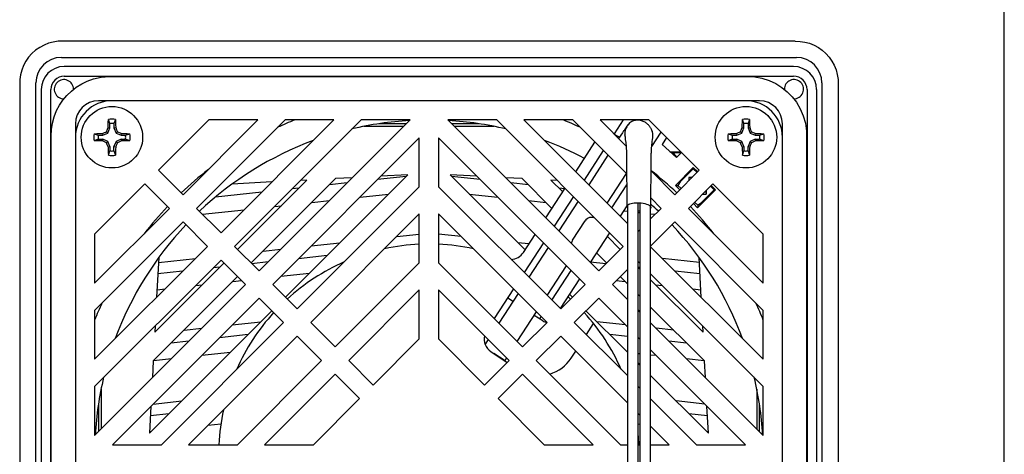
# Model space of a CAD drawing. Header units: inches. Extents: x 0 to 17, y 0 to 11.
# Tile 4 of 4: x 12 to 17, y 3.5 to 5.7. Entities that reach past the tile are written whole.
import ezdxf

# ---------------------------------------------------------------- set-up
doc = ezdxf.new("R2010")
doc.units = ezdxf.units.IN
doc.header["$LTSCALE"] = 0.935
doc.header["$MEASUREMENT"] = 0
doc.layers.get('0').update_dxf_attribs({"linetype": 'CONTINUOUS'})

msp = doc.modelspace()

# ---------------------------------------------------------------- linework, layer by layer
at = {"color": 7, "linetype": 'Continuous'}
for p, q in [((17, 0), (17, 11)), ((15.9281, 5.6042), (12.1766, 5.6042)), ((12.1698, 5.5211), (15.935, 5.5211)), ((12.4155, 5.4232), (15.6409, 5.4232)), ((11.9559, 5.3835), (11.9559, 1.6316)), ((12.0389, 1.4559), (12.0389, 5.3902)), ((16.0659, 5.3902), (16.0659, 1.4559)), ((16.1489, 5.3835), (16.1489, 1.6316)), ((15.7453, 5.2992), (12.3595, 5.2992)), ((12.4099, 5.1898), (12.4104, 5.2036)), ((12.4178, 5.182), (12.4104, 5.2036)), ((12.4464, 5.2036), (12.439, 5.182)), ((12.4464, 5.2036), (12.4469, 5.1898)), ((12.9255, 5.2007), (12.6674, 4.9427)), ((12.7927, 4.8175), (13.176, 5.2007)), ((13.3152, 5.2007), (12.8623, 4.7479)), ((13.176, 5.2007), (12.9255, 5.2007)), ((12.9876, 4.6226), (13.5657, 5.2007)), ((13.7049, 5.2007), (13.0572, 4.553)), ((13.1825, 4.4277), (13.9555, 5.2007)), ((13.5657, 5.2007), (13.3152, 5.2007)), ((13.9555, 5.2007), (13.7049, 5.2007)), ((14.1493, 5.2007), (14.9224, 4.4277)), ((14.3999, 5.2007), (14.1493, 5.2007)), ((15.0477, 4.553), (14.3999, 5.2007)), ((14.5391, 5.2007), (15.0691, 4.6707)), ((14.7896, 5.2007), (14.5391, 5.2007)), ((15.0657, 4.9247), (14.7896, 5.2007)), ((15.1794, 5.2007), (14.9288, 5.2007)), ((14.9288, 5.2007), (15.0625, 5.0671)), ((15.0472, 5.2007), (15.0006, 5.129)), ((15.4374, 4.9427), (15.1794, 5.2007)), ((15.658, 5.1898), (15.6584, 5.2036)), ((15.6658, 5.182), (15.6584, 5.2036)), ((15.6944, 5.2036), (15.687, 5.182)), ((15.6944, 5.2036), (15.6949, 5.1898)), ((12.2414, 5.1811), (12.2414, 1.7952)), ((12.4003, 5.1403), (12.4063, 5.1543)), ((12.4063, 5.1543), (12.4092, 5.1613)), ((12.407, 5.1336), (12.4178, 5.1596)), ((12.4092, 5.1613), (12.4096, 5.1757)), ((12.4092, 5.1613), (12.4178, 5.1596)), ((12.4096, 5.1757), (12.4099, 5.1898)), ((12.4178, 5.1596), (12.4178, 5.182)), ((12.439, 5.182), (12.439, 5.1596)), ((12.439, 5.1596), (12.4476, 5.1613)), ((12.439, 5.1596), (12.4498, 5.1336)), ((12.4469, 5.1898), (12.4472, 5.1757)), ((12.4472, 5.1757), (12.4476, 5.1613)), ((12.4476, 5.1613), (12.452, 5.1508)), ((12.452, 5.1508), (12.4565, 5.1403)), ((13.922, 5.1672), (13.7196, 5.1672)), ((13.9357, 5.1809), (13.7956, 5.1809)), ((14.3093, 5.1809), (14.1691, 5.1809)), ((14.3853, 5.1672), (14.1829, 5.1672)), ((15.6483, 5.1403), (15.6543, 5.1543)), ((15.6543, 5.1543), (15.6573, 5.1613)), ((15.655, 5.1336), (15.6658, 5.1596)), ((15.6573, 5.1613), (15.6576, 5.1757)), ((15.6573, 5.1613), (15.6658, 5.1596)), ((15.6576, 5.1757), (15.658, 5.1898)), ((15.6658, 5.1596), (15.6658, 5.182)), ((15.687, 5.182), (15.687, 5.1596)), ((15.687, 5.1596), (15.6956, 5.1613)), ((15.687, 5.1596), (15.6978, 5.1336)), ((15.6949, 5.1898), (15.6953, 5.1757)), ((15.6953, 5.1757), (15.6956, 5.1613)), ((15.6956, 5.1613), (15.7001, 5.1508)), ((15.7001, 5.1508), (15.7045, 5.1403)), ((15.8634, 1.7952), (15.8634, 5.1811)), ((12.3369, 5.1302), (12.3508, 5.1306)), ((12.3369, 5.1302), (12.3586, 5.1228)), ((12.3586, 5.1016), (12.3369, 5.0942)), ((12.3508, 5.1306), (12.3649, 5.131)), ((12.3586, 5.1228), (12.381, 5.1228)), ((12.3586, 5.1016), (12.381, 5.1016)), ((12.3649, 5.131), (12.3793, 5.1313)), ((12.3793, 5.1313), (12.381, 5.1228)), ((12.381, 5.1016), (12.3793, 5.093)), ((12.381, 5.1228), (12.407, 5.1336)), ((12.407, 5.0908), (12.381, 5.1016)), ((12.3933, 5.1373), (12.4003, 5.1403)), ((12.4003, 5.1403), (12.407, 5.1336)), ((12.4498, 5.1336), (12.4565, 5.1403)), ((12.4498, 5.1336), (12.4758, 5.1228)), ((12.4758, 5.1016), (12.4498, 5.0908)), ((12.4565, 5.1403), (12.4705, 5.1343)), ((12.4705, 5.1343), (12.4775, 5.1313)), ((12.4758, 5.1228), (12.4775, 5.1313)), ((12.4758, 5.1228), (12.4982, 5.1228)), ((12.4758, 5.1016), (12.4775, 5.093)), ((12.4758, 5.1016), (12.4982, 5.1016)), ((12.4775, 5.1313), (12.4919, 5.131)), ((12.4919, 5.131), (12.506, 5.1306)), ((12.4982, 5.1228), (12.5199, 5.1302)), ((12.5199, 5.0942), (12.4982, 5.1016)), ((12.506, 5.1306), (12.5199, 5.1302)), ((14.0032, 5.1093), (13.252, 4.3581)), ((14.0032, 4.8587), (14.0032, 5.1093)), ((14.1016, 5.1093), (14.1016, 4.8587)), ((14.8528, 4.3581), (14.1016, 5.1093)), ((15.1938, 5.065), (15.2416, 5.1386)), ((15.27, 5.1101), (15.2467, 5.0742)), ((15.585, 5.1302), (15.5988, 5.1306)), ((15.585, 5.1302), (15.6066, 5.1228)), ((15.6066, 5.1016), (15.585, 5.0942)), ((15.5988, 5.1306), (15.6129, 5.131)), ((15.6066, 5.1228), (15.629, 5.1228)), ((15.6066, 5.1016), (15.629, 5.1016)), ((15.6129, 5.131), (15.6273, 5.1313)), ((15.6273, 5.1313), (15.6378, 5.1358)), ((15.6273, 5.1313), (15.629, 5.1228)), ((15.629, 5.1016), (15.6273, 5.093)), ((15.629, 5.1228), (15.655, 5.1336)), ((15.655, 5.0908), (15.629, 5.1016)), ((15.6378, 5.1358), (15.6483, 5.1403)), ((15.6483, 5.1403), (15.655, 5.1336)), ((15.6978, 5.1336), (15.7045, 5.1403)), ((15.6978, 5.1336), (15.7238, 5.1228)), ((15.7238, 5.1016), (15.6978, 5.0908)), ((15.7045, 5.1403), (15.7186, 5.1343)), ((15.7186, 5.1343), (15.7255, 5.1313)), ((15.7238, 5.1228), (15.7255, 5.1313)), ((15.7238, 5.1228), (15.7463, 5.1228)), ((15.7238, 5.1016), (15.7463, 5.1016)), ((15.7238, 5.1016), (15.7255, 5.093)), ((15.7255, 5.1313), (15.7399, 5.131)), ((15.7399, 5.131), (15.7541, 5.1306)), ((15.7463, 5.1228), (15.7679, 5.1302)), ((15.7679, 5.0942), (15.7463, 5.1016)), ((15.7541, 5.1306), (15.7679, 5.1302)), ((12.3508, 5.0937), (12.3369, 5.0942)), ((12.3649, 5.0933), (12.3508, 5.0937)), ((12.3793, 5.093), (12.3649, 5.0933)), ((12.3863, 5.09), (12.3793, 5.093)), ((12.4003, 5.0841), (12.3863, 5.09)), ((12.407, 5.0908), (12.4003, 5.0841)), ((12.4048, 5.0735), (12.4003, 5.0841)), ((12.4092, 5.0631), (12.4048, 5.0735)), ((12.4178, 5.0648), (12.407, 5.0908)), ((12.4092, 5.0631), (12.4178, 5.0648)), ((12.4097, 5.0448), (12.41, 5.0342)), ((12.4178, 5.0648), (12.4178, 5.0423)), ((12.4498, 5.0908), (12.439, 5.0648)), ((12.439, 5.0423), (12.439, 5.0648)), ((12.439, 5.0648), (12.4476, 5.0631)), ((12.4472, 5.0487), (12.4469, 5.0345)), ((12.4476, 5.0631), (12.4472, 5.0487)), ((12.4505, 5.07), (12.4476, 5.0631)), ((12.4498, 5.0908), (12.4565, 5.0841)), ((12.4565, 5.0841), (12.4505, 5.07)), ((12.467, 5.0885), (12.4565, 5.0841)), ((12.4775, 5.093), (12.467, 5.0885)), ((12.4919, 5.0933), (12.4775, 5.093)), ((12.506, 5.0937), (12.4919, 5.0933)), ((12.5199, 5.0942), (12.506, 5.0937)), ((14.8045, 4.9354), (14.9031, 5.0873)), ((14.9458, 5.0446), (14.8472, 4.8927)), ((15.2467, 5.0742), (15.3208, 5.0076)), ((15.5988, 5.0937), (15.585, 5.0942)), ((15.6129, 5.0933), (15.5988, 5.0937)), ((15.6273, 5.093), (15.6129, 5.0933)), ((15.6343, 5.09), (15.6273, 5.093)), ((15.6483, 5.0841), (15.6343, 5.09)), ((15.655, 5.0908), (15.6483, 5.0841)), ((15.6528, 5.0735), (15.6483, 5.0841)), ((15.6573, 5.0631), (15.6528, 5.0735)), ((15.6658, 5.0648), (15.655, 5.0908)), ((15.6573, 5.0631), (15.6658, 5.0648)), ((15.6577, 5.0448), (15.658, 5.0342)), ((15.6658, 5.0648), (15.6658, 5.0423)), ((15.6978, 5.0908), (15.687, 5.0648)), ((15.687, 5.0423), (15.687, 5.0648)), ((15.687, 5.0648), (15.6956, 5.0631)), ((15.6954, 5.0558), (15.6951, 5.0416)), ((15.6956, 5.0631), (15.6954, 5.0558)), ((15.6986, 5.07), (15.6956, 5.0631)), ((15.6978, 5.0908), (15.7045, 5.0841)), ((15.7045, 5.0841), (15.6986, 5.07)), ((15.7151, 5.0885), (15.7045, 5.0841)), ((15.7255, 5.093), (15.7151, 5.0885)), ((15.7399, 5.0933), (15.7255, 5.093)), ((15.7541, 5.0937), (15.7399, 5.0933)), ((15.7679, 5.0942), (15.7541, 5.0937)), ((12.41, 5.0342), (12.4104, 5.0207)), ((12.4104, 5.0207), (12.4178, 5.0423)), ((12.439, 5.0423), (12.4464, 5.0207)), ((12.4469, 5.0345), (12.4464, 5.0207)), ((15.2867, 5.0383), (15.3419, 5.0383)), ((15.3453, 5.0321), (15.2936, 5.0321)), ((15.3208, 5.0076), (15.3467, 5.0335)), ((15.658, 5.0342), (15.6584, 5.0207)), ((15.6584, 5.0207), (15.6658, 5.0423)), ((15.687, 5.0423), (15.6944, 5.0207)), ((15.4068, 4.9573), (15.3149, 4.8654)), ((15.3403, 4.884), (15.4068, 4.9505)), ((15.4068, 4.9573), (15.4068, 4.9505)), ((15.4294, 4.9347), (15.4068, 4.9573)), ((15.4068, 4.9505), (15.426, 4.9313)), ((12.6674, 4.9427), (12.7927, 4.8175)), ((13.9361, 4.9113), (13.7893, 4.8954)), ((14.3155, 4.8954), (14.1687, 4.9113)), ((15.1903, 4.9393), (15.3121, 4.8175)), ((15.3121, 4.8175), (15.4374, 4.9427)), ((15.3852, 4.9085), (15.3994, 4.9047)), ((12.5978, 4.8731), (12.3398, 4.6151)), ((12.7231, 4.7479), (12.5978, 4.8731)), ((13.3863, 4.8515), (13.352, 4.8478)), ((13.3773, 4.2328), (14.0032, 4.8587)), ((13.6331, 4.8784), (13.5425, 4.8685)), ((14.1016, 4.8587), (14.7275, 4.2328)), ((14.5623, 4.8685), (14.4717, 4.8784)), ((14.651, 4.6991), (14.7497, 4.851)), ((14.7479, 4.8483), (14.7185, 4.8515)), ((14.9895, 4.7504), (15.066, 4.8682)), ((15.3149, 4.8654), (15.3279, 4.8655)), ((15.3149, 4.8654), (15.3375, 4.8428)), ((15.3279, 4.8655), (15.3441, 4.8494)), ((15.3403, 4.884), (15.328, 4.8654)), ((15.507, 4.8731), (15.3817, 4.7479)), ((15.4291, 4.7513), (15.5209, 4.8431)), ((15.4477, 4.7767), (15.5141, 4.8431)), ((15.4956, 4.8617), (15.5141, 4.8431)), ((15.5209, 4.8431), (15.499, 4.8651)), ((15.765, 4.6151), (15.507, 4.8731)), ((15.5209, 4.8431), (15.5141, 4.8431)), ((13.1958, 4.8308), (12.9589, 4.805)), ((13.6993, 4.8053), (13.8461, 4.8213)), ((14.2588, 4.8213), (14.4056, 4.8053)), ((14.7924, 4.8083), (14.6937, 4.6564)), ((15.2425, 4.7479), (15.1894, 4.801)), ((15.4689, 4.8351), (15.4727, 4.821)), ((12.3398, 4.3646), (12.7231, 4.7479)), ((12.8623, 4.7479), (12.9876, 4.6226)), ((13.2619, 4.7577), (13.2963, 4.7615)), ((13.4525, 4.7785), (13.5431, 4.7883)), ((14.5618, 4.7883), (14.6524, 4.7785)), ((15.0666, 4.7608), (15.0322, 4.7077)), ((15.069, 4.7639), (15.072, 4.7666)), ((15.0691, 4.7639), (15.0691, 2.0071)), ((15.072, 4.7666), (15.0761, 4.7691)), ((15.1242, 2.0071), (15.1242, 4.7769)), ((15.1331, 4.7764), (15.1331, 1.9431)), ((15.1882, 1.9431), (15.1882, 4.7554)), ((15.1882, 4.6935), (15.2425, 4.7479)), ((15.3817, 4.7479), (15.765, 4.3646)), ((15.4071, 4.7732), (15.4291, 4.7513)), ((15.4137, 4.7798), (15.4292, 4.7642)), ((15.4291, 4.7643), (15.4477, 4.7767)), ((15.4292, 4.7642), (15.4291, 4.7513)), ((12.8926, 4.7175), (13.1057, 4.7407)), ((14.0032, 4.7195), (13.4469, 4.1632)), ((14.0032, 4.469), (14.0032, 4.7195)), ((14.1016, 4.7195), (14.1016, 4.469)), ((14.6579, 4.1632), (14.1016, 4.7195)), ((15.05, 4.7352), (15.0691, 4.7331)), ((15.1242, 4.7271), (15.1331, 4.7262)), ((15.1882, 4.7202), (15.2122, 4.7175)), ((12.7927, 4.6783), (12.3398, 4.2254)), ((12.918, 4.553), (12.7927, 4.6783)), ((14.7882, 4.5849), (14.8525, 4.684)), ((15.3121, 4.6783), (15.1882, 4.5543)), ((15.765, 4.2254), (15.3121, 4.6783)), ((12.3398, 4.6151), (12.3398, 4.3646)), ((13.8872, 4.6035), (14.0032, 4.6162)), ((14.2176, 4.6035), (14.1016, 4.6162)), ((14.5364, 4.5225), (14.5962, 4.6147)), ((14.9774, 4.6233), (14.8787, 4.4714)), ((15.1242, 4.6295), (15.1331, 4.6384)), ((15.765, 4.3646), (15.765, 4.6151)), ((12.3398, 3.9748), (12.918, 4.553)), ((13.0572, 4.553), (13.1825, 4.4277)), ((13.4499, 4.556), (13.5967, 4.5719)), ((14.5645, 4.5658), (14.5081, 4.5719)), ((14.6389, 4.572), (14.5403, 4.4201)), ((14.9224, 4.4277), (15.0477, 4.553)), ((15.1882, 4.5516), (15.765, 3.9748)), ((12.6669, 4.4708), (12.8564, 4.4914)), ((13.2031, 4.5291), (13.2937, 4.539)), ((13.531, 4.5062), (13.3842, 4.4902)), ((15.4379, 4.4708), (15.2485, 4.4914)), ((12.9876, 4.4834), (12.3398, 3.8356)), ((12.9812, 4.4464), (12.9468, 4.4426)), ((13.1129, 4.3581), (12.9876, 4.4834)), ((13.228, 4.4732), (13.1459, 4.4643)), ((13.5722, 4.038), (14.0032, 4.469)), ((14.1016, 4.469), (14.5326, 4.038)), ((14.959, 4.4643), (14.8797, 4.4729)), ((15.1331, 4.4453), (15.1236, 4.4464)), ((15.1331, 4.4675), (15.1242, 4.4765)), ((12.7906, 4.4256), (12.6638, 4.4118)), ((13.2941, 4.4002), (13.4409, 4.4162)), ((14.6826, 4.2778), (14.7812, 4.4297)), ((15.0691, 4.4352), (14.992, 4.3581)), ((15.765, 3.8356), (15.1882, 4.4124)), ((15.441, 4.4118), (15.3142, 4.4256)), ((12.3398, 3.5851), (13.1129, 4.3581)), ((12.8568, 4.3526), (12.8912, 4.3563)), ((13.0473, 4.3733), (13.0927, 4.3783)), ((13.252, 4.3581), (13.3773, 4.2328)), ((14.8239, 4.387), (14.7253, 4.2351)), ((14.7275, 4.2328), (14.8528, 4.3581)), ((14.992, 4.3581), (15.0691, 4.281)), ((15.0121, 4.3783), (15.0575, 4.3733)), ((15.2137, 4.3563), (15.248, 4.3526)), ((13.1825, 4.2885), (12.4313, 3.5374)), ((12.6596, 4.3311), (12.7006, 4.3356)), ((13.3077, 4.1632), (13.1825, 4.2885)), ((14.0032, 4.3298), (13.6418, 3.9684)), ((14.0032, 4.0792), (14.0032, 4.3298)), ((14.1016, 4.3298), (14.1016, 4.0792)), ((14.463, 3.9684), (14.1016, 4.3298)), ((14.4855, 4.3357), (14.3868, 4.1838)), ((14.4827, 4.2711), (14.4551, 4.289)), ((14.9224, 4.2885), (14.7971, 4.1632)), ((15.0691, 4.1418), (14.9224, 4.2885)), ((15.4042, 4.3356), (15.4452, 4.3311)), ((12.3398, 4.2254), (12.3398, 3.9748)), ((14.6367, 4.1711), (14.5923, 4.1999)), ((14.6202, 4.1818), (14.6278, 4.1934)), ((15.1242, 4.2259), (15.1331, 4.217)), ((15.765, 3.9748), (15.765, 4.2254)), ((12.6818, 3.5374), (13.3077, 4.1632)), ((13.0448, 4.1508), (13.1916, 4.1668)), ((13.4469, 4.1632), (13.5722, 4.038)), ((14.5326, 4.038), (14.6579, 4.1632)), ((14.7971, 4.1632), (15.0691, 3.8913)), ((14.859, 4.1013), (14.8957, 4.1577)), ((15.0601, 4.1508), (14.9133, 4.1668)), ((15.1882, 4.1619), (15.765, 3.5851)), ((12.798, 4.124), (12.8886, 4.1338)), ((13.3773, 4.0936), (12.821, 3.5374)), ((13.1259, 4.1011), (12.979, 4.0851)), ((13.5026, 3.9684), (13.3773, 4.0936)), ((14.7275, 4.0936), (14.6022, 3.9684)), ((15.0691, 3.7521), (14.7275, 4.0936)), ((15.0691, 4.0913), (14.979, 4.1011)), ((15.1331, 4.0778), (15.1242, 4.0867)), ((15.3068, 4.124), (15.2163, 4.1338)), ((12.8228, 4.0681), (12.7323, 4.0582)), ((13.7671, 3.8431), (14.0032, 4.0792)), ((14.1016, 4.0792), (14.3378, 3.8431)), ((15.1258, 4.0851), (15.1242, 4.0853)), ((15.3726, 4.0582), (15.282, 4.0681)), ((12.889, 3.9951), (13.0358, 4.011)), ((14.37, 4.0151), (14.4539, 3.9592)), ((14.3841, 4.0065), (14.4422, 3.9687)), ((14.7807, 3.9807), (14.8042, 4.0169)), ((15.1242, 4.005), (15.1331, 4.0041)), ((15.6735, 3.5374), (15.1882, 4.0227)), ((15.1882, 3.9981), (15.2158, 3.9951)), ((12.6422, 3.9682), (12.7328, 3.9781)), ((13.0716, 3.5374), (13.5026, 3.9684)), ((13.6418, 3.9684), (13.7671, 3.8431)), ((14.3378, 3.8431), (14.463, 3.9684)), ((14.6022, 3.9684), (15.0332, 3.5374)), ((15.372, 3.9781), (15.4626, 3.9682)), ((13.5722, 3.8988), (13.2108, 3.5374)), ((13.6975, 3.7735), (13.5722, 3.8988)), ((14.5326, 3.8988), (14.4074, 3.7735)), ((14.894, 3.5374), (14.5326, 3.8988)), ((12.3398, 3.8356), (12.3398, 3.5851)), ((15.1242, 3.8362), (15.1331, 3.8272)), ((15.765, 3.5851), (15.765, 3.8356)), ((12.3733, 3.821), (12.3733, 3.6186)), ((15.7315, 3.821), (15.7315, 3.6186)), ((12.3597, 3.7455), (12.3597, 3.605)), ((12.6396, 3.7457), (12.7865, 3.7617)), ((13.4613, 3.5374), (13.6975, 3.7735)), ((14.4074, 3.7735), (14.6435, 3.5374)), ((15.1882, 3.7721), (15.423, 3.5374)), ((15.4652, 3.7457), (15.3184, 3.7617)), ((15.7451, 3.605), (15.7451, 3.7455)), ((12.7207, 3.6959), (12.6258, 3.6856)), ((15.1331, 3.688), (15.1242, 3.697)), ((15.4791, 3.6856), (15.3841, 3.6959)), ((12.9212, 3.6375), (12.9872, 3.6447)), ((15.1242, 3.644), (15.1331, 3.643)), ((15.2838, 3.5374), (15.1882, 3.6329)), ((12.6215, 3.6049), (12.6307, 3.6059)), ((15.4741, 3.6059), (15.4833, 3.6049)), ((12.4313, 3.5374), (12.6818, 3.5374)), ((12.821, 3.5374), (13.0716, 3.5374)), ((13.2108, 3.5374), (13.4613, 3.5374)), ((14.6435, 3.5374), (14.894, 3.5374)), ((15.0332, 3.5374), (15.0691, 3.5374)), ((15.1242, 3.5374), (15.1331, 3.5374)), ((15.1882, 3.5374), (15.2838, 3.5374)), ((15.423, 3.5374), (15.6735, 3.5374))]:
    msp.add_line(p, q, dxfattribs=at)
at = {"color": 6, "linetype": 'Continuous'}
for p, q in [((15.9205, 5.4744), (12.1843, 5.4744)), ((12.1843, 5.4252), (15.9205, 5.4252)), ((12.0662, 5.3563), (12.0662, 1.5295)), ((12.1153, 1.5295), (12.1153, 5.3563)), ((15.9895, 5.3563), (15.9895, 1.5295)), ((16.0386, 5.3563), (16.0386, 1.5295)), ((15.0518, 5.147), (15.05, 5.1443)), ((15.0563, 5.1536), (15.0518, 5.147)), ((15.0603, 5.1596), (15.0563, 5.1536)), ((15.0651, 5.1665), (15.0603, 5.1596)), ((15.0677, 5.1701), (15.0651, 5.1665)), ((15.0696, 5.1716), (15.0658, 5.1663)), ((15.0686, 5.1714), (15.0677, 5.1701)), ((15.0692, 5.1722), (15.0686, 5.1714)), ((15.0723, 5.1749), (15.0696, 5.1716)), ((15.0732, 5.1775), (15.072, 5.1761)), ((15.0784, 5.1808), (15.0793, 5.1816)), ((15.0441, 5.1354), (15.0244, 5.1052)), ((15.05, 5.1443), (15.0441, 5.1354)), ((15.0563, 5.1235), (15.0563, 5.1237)), ((15.0563, 5.1237), (15.0564, 5.1215)), ((15.0564, 5.1215), (15.0566, 5.12)), ((15.0566, 5.12), (15.0567, 5.1181)), ((15.0567, 5.1181), (15.0569, 5.1158)), ((15.0569, 5.1158), (15.0572, 5.113)), ((15.0572, 5.113), (15.0576, 5.1092)), ((15.1959, 5.1435), (15.1961, 5.1428)), ((15.1961, 5.1429), (15.1965, 5.1415)), ((15.1966, 5.0898), (15.198, 5.1008)), ((15.198, 5.1008), (15.199, 5.1087)), ((15.199, 5.109), (15.199, 5.109)), ((15.199, 5.1087), (15.199, 5.1088)), ((15.1948, 5.0753), (15.1953, 5.0797)), ((15.1953, 5.0797), (15.1957, 5.0835)), ((15.1957, 5.0835), (15.1966, 5.0898)), ((14.9696, 5.0208), (14.871, 4.8689)), ((15.065, 5.0059), (15.0667, 4.758)), ((15.1891, 4.7521), (15.1908, 4.9947)), ((13.1421, 4.4681), (13.5741, 4.9001)), ((13.9443, 4.9195), (13.3175, 4.2927)), ((13.6593, 4.9046), (13.5741, 4.9001)), ((13.9443, 4.9195), (13.8062, 4.9123)), ((14.5447, 4.5353), (14.1606, 4.9195)), ((14.2986, 4.9123), (14.1606, 4.9195)), ((14.5307, 4.9001), (14.4455, 4.9046)), ((14.5307, 4.9001), (14.6828, 4.748)), ((14.9654, 4.7744), (15.0641, 4.9263)), ((13.248, 4.883), (13.0451, 4.8724)), ((13.4272, 4.8924), (13.0725, 4.5377)), ((13.4272, 4.8924), (13.3949, 4.8907)), ((14.7099, 4.8907), (14.6776, 4.8924)), ((14.7376, 4.8324), (14.6776, 4.8924)), ((14.8162, 4.7845), (14.7175, 4.6326)), ((15.0323, 4.5377), (14.9653, 4.6047)), ((14.6627, 4.5482), (14.5641, 4.3963)), ((12.6682, 4.4954), (12.6576, 4.2926)), ((14.9105, 4.5203), (14.9627, 4.4681)), ((15.4473, 4.2926), (15.4366, 4.4954)), ((13.0029, 4.4681), (12.6482, 4.1134)), ((14.6585, 4.3018), (14.7572, 4.4537)), ((15.1331, 4.4369), (15.1242, 4.4458)), ((12.6405, 3.9665), (13.0725, 4.3985)), ((15.0323, 4.3985), (15.0691, 4.3617)), ((15.4567, 4.1134), (15.1882, 4.3818)), ((14.5093, 4.3119), (14.4106, 4.16)), ((14.7874, 4.2927), (14.7724, 4.3077)), ((15.1242, 4.3066), (15.1331, 4.2977)), ((15.1882, 4.2426), (15.4644, 3.9665)), ((13.2479, 4.2231), (12.6211, 3.5963)), ((14.5051, 4.0655), (14.6037, 4.2174)), ((15.0691, 4.011), (14.857, 4.2231)), ((12.6499, 4.1457), (12.6482, 4.1134)), ((15.4567, 4.1134), (15.455, 4.1457)), ((14.3558, 4.0756), (14.3405, 4.052)), ((12.6405, 3.9665), (12.636, 3.8813)), ((14.4422, 3.9687), (14.4503, 3.9811)), ((15.1331, 3.9469), (15.1242, 3.9559)), ((15.4688, 3.8813), (15.4644, 3.9665)), ((15.4838, 3.5963), (15.1882, 3.8918)), ((12.6283, 3.7344), (12.6211, 3.5963)), ((15.4838, 3.5963), (15.4765, 3.7344))]:
    msp.add_line(p, q, dxfattribs=at)
at = {"color": 7, "linetype": 'Continuous'}
for points in [[(12.1765, 5.6042), (12.1523, 5.6035), (12.1282, 5.6), (12.1043, 5.5936), (12.0809, 5.5845), (12.0586, 5.5727), (12.0377, 5.5583), (12.0187, 5.5414), (12.0018, 5.5224), (11.9874, 5.5014), (11.9756, 5.4791), (11.9665, 5.4558), (11.9602, 5.4318), (11.9567, 5.4076), (11.9559, 5.3829)], [(15.9281, 5.6042), (15.9535, 5.6034), (15.9782, 5.5998), (16.0023, 5.5933), (16.0254, 5.5841), (16.0473, 5.5722), (16.0676, 5.558), (16.0862, 5.5414), (16.1027, 5.5229), (16.117, 5.5025), (16.1288, 5.4807), (16.138, 5.4575), (16.1445, 5.4334), (16.1481, 5.4088), (16.1489, 5.3835)], [(12.1174, 1.8655), (12.1174, 5.1183), (12.1189, 5.1526), (12.1239, 5.1844), (12.1329, 5.2175), (12.1452, 5.2484), (12.1601, 5.2767), (12.1775, 5.3026), (12.1977, 5.3268), (12.2206, 5.349), (12.246, 5.3689), (12.2736, 5.386), (12.3024, 5.3999), (12.3347, 5.4113), (12.3726, 5.4197), (12.4155, 5.4232)], [(15.6409, 5.4232), (15.6806, 5.4232), (15.7219, 5.4211), (15.7584, 5.4144), (15.7956, 5.4027), (15.8297, 5.3869), (15.8605, 5.3677), (15.8883, 5.3455), (15.9133, 5.32), (15.9355, 5.2911), (15.9548, 5.2584), (15.9702, 5.2224), (15.9809, 5.1844), (15.9867, 5.1441), (15.9875, 5.112)], [(12.3793, 5.1313), (12.3898, 5.1358), (12.3933, 5.1373)], [(15.9875, 5.112), (15.9874, 1.8593), (15.9861, 1.8253), (15.9812, 1.7933), (15.9723, 1.76), (15.9601, 1.7289), (15.9453, 1.7006), (15.9279, 1.6744), (15.9075, 1.6498), (15.8845, 1.6275), (15.8591, 1.6076), (15.8312, 1.5903), (15.802, 1.5762), (15.7694, 1.5648), (15.731, 1.5565), (15.6877, 1.5531)], [(12.4092, 5.0631), (12.4094, 5.0566), (12.4097, 5.0448)], [(15.6573, 5.0631), (15.6574, 5.0566), (15.6577, 5.0448)], [(15.6951, 5.0416), (15.6947, 5.0276), (15.6944, 5.0207)], [(15.3852, 4.9085), (15.3993, 4.9088), (15.4036, 4.9089)], [(15.4732, 4.8393), (15.4729, 4.8256), (15.4727, 4.821)], [(15.0667, 4.758), (15.0671, 4.7606), (15.069, 4.7639)], [(15.0691, 4.752), (15.0681, 4.7532), (15.0667, 4.757), (15.0667, 4.758)], [(15.0761, 4.7691), (15.0813, 4.7714), (15.088, 4.7734), (15.0957, 4.7751), (15.1036, 4.7762), (15.1119, 4.7768), (15.121, 4.777), (15.1304, 4.7767), (15.1402, 4.7758), (15.1496, 4.7744), (15.1585, 4.7724), (15.1669, 4.77), (15.1743, 4.7671), (15.1803, 4.7639), (15.1847, 4.7605), (15.1876, 4.757)], [(15.1876, 4.757), (15.189, 4.7532), (15.1891, 4.7521)], [(15.1891, 4.7521), (15.1886, 4.7495), (15.1882, 4.7488)], [(15.1331, 4.7332), (15.1253, 4.7335), (15.1242, 4.7336)]]:
    msp.add_lwpolyline(points, dxfattribs=at)
at = {"color": 6, "linetype": 'Continuous'}
for points in [[(15.1938, 5.1492), (15.193, 5.1511), (15.192, 5.1533), (15.1909, 5.1556), (15.1896, 5.158), (15.1881, 5.1606), (15.1864, 5.1633), (15.1844, 5.1662), (15.1821, 5.1692), (15.1796, 5.1722), (15.1768, 5.1752), (15.1738, 5.1782), (15.1705, 5.1811), (15.1671, 5.1838), (15.1633, 5.1865), (15.1594, 5.189), (15.1551, 5.1913), (15.1506, 5.1934), (15.1458, 5.1953), (15.1409, 5.1969), (15.1357, 5.1982), (15.1305, 5.1991), (15.1251, 5.1996), (15.1197, 5.1998), (15.1141, 5.1994), (15.1085, 5.1986), (15.1027, 5.1972), (15.0969, 5.1952), (15.0913, 5.1927), (15.0864, 5.1897)], [(15.0588, 5.1511), (15.0582, 5.1489), (15.0572, 5.1445), (15.0565, 5.1401), (15.056, 5.1359), (15.0559, 5.1317), (15.0559, 5.128), (15.0562, 5.1246), (15.0564, 5.1228)], [(15.0658, 5.1663), (15.0622, 5.1598), (15.0592, 5.1523), (15.0588, 5.1511)], [(15.0721, 5.1762), (15.0712, 5.175), (15.0702, 5.1736), (15.0692, 5.1722)], [(15.0783, 5.1807), (15.0766, 5.1793), (15.0745, 5.1772), (15.0723, 5.1749)], [(15.0864, 5.1897), (15.0822, 5.1866), (15.0789, 5.1837), (15.0764, 5.1812), (15.0746, 5.1792), (15.0732, 5.1775)], [(15.0793, 5.1816), (15.0794, 5.1816), (15.0798, 5.182)], [(15.1963, 5.1421), (15.1958, 5.1437), (15.1955, 5.1448), (15.195, 5.146), (15.1945, 5.1475), (15.1938, 5.1492)], [(15.0576, 5.1092), (15.0578, 5.107), (15.0581, 5.1043), (15.0585, 5.1014), (15.0606, 5.0848)], [(15.1965, 5.1417), (15.196, 5.1432), (15.1957, 5.1439), (15.1957, 5.144)], [(15.1979, 5.1369), (15.1971, 5.1396), (15.1963, 5.1421)], [(15.1997, 5.1269), (15.1992, 5.1305), (15.1986, 5.1338), (15.1979, 5.1369)], [(15.1985, 5.105), (15.1988, 5.1066), (15.1992, 5.1084), (15.1994, 5.1103), (15.1997, 5.1122), (15.1998, 5.1142), (15.2, 5.1162), (15.2, 5.1182), (15.2, 5.1202), (15.2, 5.1209)], [(15.2, 5.1208), (15.2, 5.1231), (15.1997, 5.1269)], [(15.0606, 5.0848), (15.0613, 5.079), (15.062, 5.0721), (15.0627, 5.064), (15.0634, 5.0542), (15.064, 5.0426), (15.0645, 5.0291), (15.0649, 5.0132), (15.065, 5.006)], [(15.1908, 4.9947), (15.191, 5.0103), (15.1912, 5.017), (15.1914, 5.0233), (15.1916, 5.0292), (15.1918, 5.0348), (15.1921, 5.04), (15.1923, 5.0448), (15.1926, 5.0493), (15.1929, 5.0535), (15.1931, 5.0574), (15.1934, 5.061), (15.1937, 5.0643), (15.194, 5.0674), (15.1943, 5.0702), (15.1945, 5.0729), (15.1948, 5.0753)]]:
    msp.add_lwpolyline(points, dxfattribs=at)
at = {"color": 7, "linetype": 'Continuous'}
for centre in [(12.4284, 5.1122), (15.6764, 5.1122)]:
    msp.add_circle(centre, 0.1575, dxfattribs=at)
for centre, radius, start, end in [((12.1698, 5.3902), 0.1309, 90.0009, 179.9746), ((15.935, 5.3902), 0.1309, 0.0254, 89.9991), ((12.4284, 5.1122), 0.187, 90, 180), ((12.3595, 5.1811), 0.1181, 90, 180), ((15.6764, 5.1122), 0.187, 0, 90), ((15.7453, 5.1811), 0.1181, 0, 90), ((12.4284, 5.1122), 0.0932, 78.8752, 101.1248), ((14.0524, 3.4881), 1.8455, 111.8748, 114.8288), ((14.0524, 3.4881), 1.7126, 93.3657, 103.3196), ((14.0524, 3.4881), 1.7126, 76.6804, 86.6343), ((14.0524, 3.4881), 1.8455, 65.1712, 68.1252), ((15.6764, 5.1122), 0.0932, 78.8752, 101.1248), ((12.4284, 5.1122), 0.0706, 81.361, 98.639), ((15.6764, 5.1122), 0.0706, 81.361, 98.639), ((12.4284, 5.1122), 0.0932, 168.8752, 191.125), ((12.4284, 5.1122), 0.0706, 171.361, 188.639), ((12.4284, 5.1122), 0.0706, 351.361, 8.639), ((12.4284, 5.1122), 0.0932, 348.8752, 11.125), ((14.0524, 3.4881), 1.7126, 110.2515, 133.3522), ((14.0524, 3.4881), 1.7126, 62.2787, 69.7485), ((14.0524, 3.4881), 1.8944, 58.9966, 59.8983), ((15.6764, 5.1122), 0.0932, 168.8752, 191.125), ((15.6764, 5.1122), 0.0706, 171.361, 188.639), ((15.6764, 5.1122), 0.0706, 351.361, 8.639), ((15.6764, 5.1122), 0.0932, 348.8752, 11.125), ((12.4284, 5.1122), 0.0932, 258.8752, 281.1248), ((12.4284, 5.1122), 0.0706, 261.361, 278.639), ((15.2873, 4.9929), 0.0391, 25.0835, 79.6806), ((15.6764, 5.1122), 0.0932, 258.8752, 281.1248), ((15.6764, 5.1122), 0.0706, 261.361, 278.639), ((14.0524, 3.4881), 1.8455, 127.7478, 133.4719), ((14.0524, 3.4881), 1.8455, 46.5281, 51.9292), ((15.4598, 4.8956), 0.0757, 170.2026, 184.4526), ((15.4598, 4.8956), 0.135, 192.6878, 193.2245), ((15.4598, 4.8956), 0.0757, 265.5526, 279.7977), ((14.0524, 3.4881), 1.8455, 136.5281, 142.2522), ((14.0524, 3.4881), 1.7126, 46.6478, 48.3925), ((14.0524, 3.4881), 1.8455, 37.7478, 43.4719), ((14.8855, 4.6626), 0.0394, 64.1921, 147), ((14.0524, 3.4881), 1.7126, 136.6478, 159.7485), ((14.0524, 3.4881), 1.7126, 20.2515, 43.3522), ((14.0524, 3.4881), 1.0768, 92.6195, 102.2406), ((14.0524, 3.4881), 1.0768, 77.7594, 87.3805), ((14.8212, 4.5635), 0.0394, 147, 173.3991), ((14.4704, 4.5654), 0.0787, 272.3563, 327), ((14.0524, 3.4881), 1.0768, 113.8055, 132.3805), ((14.0524, 3.4881), 1.0768, 47.6196, 48.5902), ((14.0524, 3.4881), 1.8455, 155.1712, 158.1252), ((14.0524, 3.4881), 1.8455, 21.8748, 24.8288), ((14.0524, 3.4881), 1.0768, 137.6195, 156.1945), ((14.0524, 3.4881), 1.0768, 23.8055, 42.3801), ((14.6582, 4.2041), 0.0394, 237, 267.4305), ((14.4137, 4.0806), 0.0787, 169.3989, 236.3056), ((14.6156, 4.0879), 0.1969, 286.4712, 327), ((14.0524, 3.4881), 1.7126, 166.6804, 176.6343), ((14.0524, 3.4881), 1.7126, 3.3657, 13.3196), ((14.0524, 3.4881), 1.0768, 167.7594, 177.3805), ((14.0524, 3.4881), 1.0768, 2.6195, 5.4911)]:
    msp.add_arc(centre, radius, start, end, dxfattribs=at)
at = {"color": 6, "linetype": 'Continuous'}
for centre, radius, start, end in [((12.1843, 5.3563), 0.1181, 90, 180), ((15.9205, 5.3563), 0.1181, 0, 90), ((12.1843, 5.3563), 0.069, 90, 180), ((12.1823, 5.3582), 0.0492, 359.0769, 270.7268), ((15.9225, 5.3582), 0.0492, 268.9782, 181.0849), ((15.9205, 5.3563), 0.069, 0, 90)]:
    msp.add_arc(centre, radius, start, end, dxfattribs=at)

doc.saveas('drawing.dxf')
